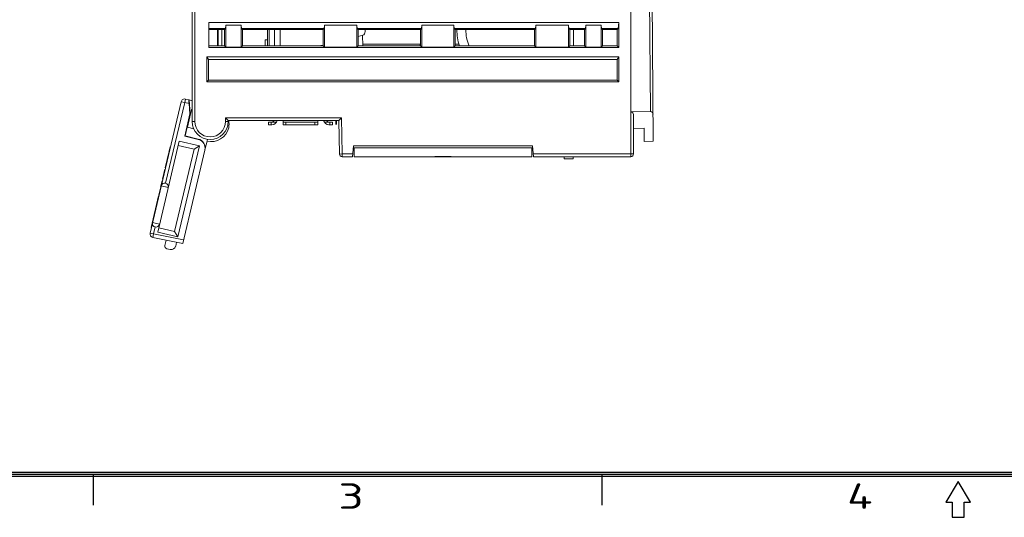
# Model space of a CAD drawing. Extents: x 0 to 427, y -346 to 299.
# Tile 2 of 42: x 109 to 219, y -346 to -291. Entities that reach past the tile are written whole.
import ezdxf
from ezdxf.enums import TextEntityAlignment as Align

# ---------------------------------------------------------------- set-up
doc = ezdxf.new("R2010")
doc.units = 0
doc.header["$LTSCALE"] = 23.1
doc.header["$MEASUREMENT"] = 0
doc.layers.get('0').update_dxf_attribs({"linetype": 'CONTINUOUS'})
doc.styles.get("Standard").update_dxf_attribs({"font": 'isocp3.shx', "bigfont": 'gbcbig.shx'})

# ---------------------------------------------------------------- blocks, each defined once
blk = doc.blocks.new('A3')
for p, q in [((649.45, 4.47), (231.35, 4.47)), ((649.22, 4.69), (231.57, 4.69)), ((344.35, 4.47), (344.35, 1.08)), ((400.85, 4.47), (400.85, 1.08)), ((649.67, 4.24), (231.12, 4.24)), ((440.4, 3.68), (439.04, 1.42)), ((441.75, 1.42), (440.4, 3.68)), ((439.04, 1.42), (439.72, 1.42)), ((439.72, 1.42), (439.72, -0.28)), ((441.07, 1.42), (441.75, 1.42)), ((441.07, -0.28), (441.07, 1.42)), ((439.72, -0.28), (441.07, -0.28))]:
    blk.add_line(p, q)
for s, width, p, p2 in [('3', 1.690842, (371.57, 0.66), (374.39, 0.66)), ('4', 1.538462, (428.07, 0.66), (430.89, 0.66))]:
    blk.add_text(s, height=2.83, dxfattribs=dict(width=width)).set_placement(p, p2, align=Align.FIT)
for tag, p in [('XXXE', (541.66, 30.61)), ('XXXC', (574.68, 30.61)), ('XXXA', (625.44, 30.61)), ('XXXG', (499.17, 23.61)), ('XXXF', (541.66, 23.61)), ('XXXD', (574.68, 23.61)), ('XXXB', (625.44, 23.61)), ('XXXK', (515.42, 22.59)), ('XXXM', (502.54, 6.73))]:
    blk.add_attdef(tag, text='', height=2.5).set_placement(p, align=Align.CENTER)
blk.add_attdef('XXXJ', text='', height=2.5).set_placement((504.73, 17.63), align=Align.MIDDLE_RIGHT)

msp = doc.modelspace()

# ---------------------------------------------------------------- linework, layer by layer
at = {"linetype": 'Continuous', "lineweight": 5}
for p, q in [((128.468, -302.363), (128.468, -235.263)), ((128.768, -235.263), (128.768, -302.363)), ((177.168, -306.263), (177.168, -250.263)), ((179.666, -304.523), (179.425, -276.935)), ((179.172, -281.062), (179.348, -301.246)), ((130.318, -291.363), (130.318, -294.138)), ((130.318, -291.363), (175.843, -291.363)), ((132.183, -292.048), (132.216, -291.663)), ((132.216, -291.663), (132.216, -294.112)), ((132.216, -291.663), (133.919, -291.663)), ((133.919, -291.663), (133.952, -292.048)), ((133.919, -294.112), (133.919, -291.663)), ((143.132, -292.048), (143.166, -291.663)), ((143.166, -294.112), (143.166, -291.663)), ((143.166, -291.663), (146.769, -291.663)), ((146.769, -291.663), (146.803, -292.048)), ((146.769, -291.663), (146.769, -294.112)), ((153.933, -292.048), (153.966, -291.663)), ((153.966, -294.112), (153.966, -291.663)), ((153.966, -291.663), (157.519, -291.663)), ((157.519, -294.112), (157.519, -291.663)), ((157.519, -291.663), (157.553, -292.048)), ((166.582, -292.048), (166.616, -291.663)), ((170.269, -291.663), (166.616, -291.663)), ((166.616, -291.663), (166.616, -294.112)), ((170.269, -294.112), (170.269, -291.663)), ((170.269, -291.663), (170.303, -292.048)), ((172.133, -292.048), (172.166, -291.663)), ((173.869, -291.663), (172.166, -291.663)), ((172.166, -294.112), (172.166, -291.663)), ((173.869, -291.663), (173.902, -292.048)), ((173.869, -294.112), (173.869, -291.663)), ((175.783, -292.048), (175.843, -291.363)), ((175.843, -294.138), (175.843, -291.363)), ((132.183, -292.048), (130.318, -292.048)), ((132.07, -292.161), (130.318, -292.161)), ((131.268, -293.965), (131.268, -292.161)), ((131.368, -293.965), (131.368, -292.161)), ((131.768, -292.161), (131.768, -293.965)), ((132.183, -292.048), (132.07, -292.161)), ((132.07, -292.161), (132.07, -293.965)), ((133.952, -292.048), (134.065, -292.161)), ((143.132, -292.048), (133.952, -292.048)), ((134.065, -293.965), (134.065, -292.161)), ((143.02, -292.161), (134.065, -292.161)), ((136.818, -293.965), (136.818, -292.161)), ((137.018, -292.161), (137.018, -293.965)), ((137.628, -292.161), (137.628, -293.965)), ((138.228, -293.965), (138.228, -292.161)), ((143.132, -292.048), (143.02, -292.161)), ((143.02, -292.161), (143.02, -293.965)), ((146.803, -292.048), (146.915, -292.161)), ((153.933, -292.048), (146.803, -292.048)), ((146.915, -293.965), (146.915, -292.161)), ((146.915, -292.161), (153.82, -292.161)), ((146.915, -292.904), (147.413, -292.778)), ((147.394, -292.778), (147.403, -293.965)), ((147.668, -292.241), (147.668, -292.385)), ((153.818, -292.161), (153.818, -293.965)), ((153.933, -292.048), (153.82, -292.161)), ((153.82, -292.161), (153.82, -293.965)), ((157.553, -292.048), (166.582, -292.048)), ((157.665, -292.161), (157.553, -292.048)), ((157.665, -293.965), (157.665, -292.161)), ((157.665, -292.161), (166.469, -292.161)), ((166.469, -292.161), (166.469, -293.965)), ((166.582, -292.048), (166.47, -292.161)), ((172.133, -292.048), (170.303, -292.048)), ((170.303, -292.048), (170.415, -292.161)), ((170.415, -292.161), (172.02, -292.161)), ((170.415, -293.965), (170.415, -292.161)), ((170.818, -293.965), (170.818, -292.161)), ((172.02, -292.161), (172.133, -292.048)), ((172.02, -292.161), (172.02, -293.965)), ((175.783, -292.048), (173.902, -292.048)), ((173.902, -292.048), (174.015, -292.161)), ((175.67, -292.161), (174.015, -292.161)), ((174.015, -292.161), (174.015, -293.965)), ((175.67, -292.161), (175.783, -292.048)), ((175.67, -293.965), (175.67, -292.161)), ((132.07, -293.965), (130.318, -293.965)), ((131.368, -293.319), (131.268, -293.319)), ((132.216, -294.112), (132.07, -293.965)), ((133.919, -294.112), (134.065, -293.965)), ((143.02, -293.965), (134.065, -293.965)), ((136.568, -293.965), (136.568, -293.301)), ((136.568, -293.301), (136.818, -293.301)), ((142.748, -293.965), (142.748, -293.923)), ((143.02, -293.923), (142.748, -293.923)), ((143.166, -294.112), (143.019, -293.965)), ((146.769, -294.112), (146.916, -293.965)), ((153.82, -293.965), (146.915, -293.965)), ((153.769, -293.761), (147.401, -293.761)), ((153.769, -293.965), (153.769, -293.761)), ((153.966, -294.112), (153.82, -293.965)), ((157.666, -293.965), (157.519, -294.112)), ((166.469, -293.965), (157.665, -293.965)), ((157.666, -293.761), (157.666, -293.965)), ((158.096, -293.761), (157.666, -293.761)), ((166.616, -294.112), (166.469, -293.965)), ((170.416, -293.965), (170.269, -294.112)), ((172.02, -293.965), (170.415, -293.965)), ((172.166, -294.112), (172.02, -293.965)), ((173.869, -294.112), (174.015, -293.965)), ((175.67, -293.965), (174.015, -293.965)), ((175.67, -293.965), (175.843, -294.138)), ((130.094, -295.163), (130.094, -297.936)), ((130.094, -295.163), (130.268, -295.463)), ((130.094, -295.163), (175.841, -295.163)), ((175.843, -294.138), (130.318, -294.138)), ((132.216, -294.112), (133.919, -294.112)), ((143.166, -294.112), (146.769, -294.112)), ((153.966, -294.112), (157.519, -294.112)), ((166.616, -294.112), (170.269, -294.112)), ((172.166, -294.112), (173.869, -294.112)), ((175.668, -295.463), (175.841, -295.163)), ((175.841, -297.936), (175.841, -295.163)), ((130.268, -297.763), (130.268, -295.463)), ((175.668, -295.463), (130.268, -295.463)), ((175.668, -297.763), (175.668, -295.463)), ((130.268, -297.763), (130.094, -297.936)), ((175.841, -297.936), (130.094, -297.936)), ((130.268, -297.763), (175.668, -297.763)), ((175.668, -297.763), (175.841, -297.936)), ((123.798, -314.736), (127.249, -300.161)), ((127.638, -300.254), (125.52, -309.198)), ((127.638, -300.253), (127.249, -300.161)), ((127.737, -299.865), (127.638, -300.254)), ((128.123, -300.375), (127.638, -300.254)), ((127.731, -299.864), (128.123, -299.964)), ((128.262, -301.524), (128.123, -299.964)), ((128.123, -299.964), (128.468, -300.052)), ((128.123, -300.375), (128.225, -301.521)), ((127.642, -303.984), (128.225, -301.521)), ((128.262, -301.524), (127.686, -303.957)), ((127.939, -302.989), (128.4, -301.042)), ((128.225, -301.521), (128.262, -301.524)), ((128.4, -301.042), (128.468, -301.059)), ((177.168, -301.278), (177.183, -301.278)), ((179.348, -301.246), (177.183, -301.278)), ((177.468, -301.563), (177.468, -305.963)), ((128.468, -302.363), (128.768, -302.363)), ((132.168, -302.363), (132.168, -301.963)), ((132.168, -301.963), (132.468, -302.263)), ((132.168, -301.963), (145.059, -301.963)), ((132.168, -302.363), (132.468, -302.363)), ((132.468, -302.263), (132.468, -302.363)), ((144.764, -302.263), (132.468, -302.263)), ((136.938, -302.413), (136.938, -302.713)), ((136.938, -302.413), (137.847, -302.413)), ((136.938, -302.713), (137.328, -302.713)), ((137.238, -302.413), (137.238, -302.713)), ((138.568, -302.713), (138.568, -302.413)), ((142.408, -302.413), (138.568, -302.413)), ((138.568, -302.713), (142.408, -302.713)), ((138.868, -302.413), (138.868, -302.713)), ((142.108, -302.713), (142.108, -302.413)), ((142.408, -302.413), (142.408, -302.713)), ((143.128, -302.413), (144.038, -302.413)), ((143.648, -302.713), (144.038, -302.713)), ((143.738, -302.713), (143.738, -302.413)), ((144.038, -302.713), (144.038, -302.413)), ((144.764, -302.263), (145.059, -301.963)), ((144.829, -305.969), (144.764, -302.263)), ((145.129, -305.963), (145.059, -301.963)), ((128.65, -303.157), (127.939, -302.989)), ((177.468, -303.136), (178.645, -303.078)), ((178.645, -303.078), (178.65, -304.573)), ((124.642, -314.643), (127.039, -304.522)), ((127.039, -304.522), (129.277, -305.052)), ((127.642, -303.984), (127.686, -303.957)), ((129.138, -304.338), (127.642, -303.984)), ((127.686, -303.957), (129.146, -304.302)), ((129.138, -304.338), (129.146, -304.302)), ((129.889, -305.506), (130.119, -304.533)), ((130.169, -304.324), (130.119, -304.532)), ((178.65, -304.573), (179.666, -304.523)), ((125.71, -306.532), (125.872, -305.847)), ((125.901, -305.854), (125.872, -305.847)), ((125.894, -305.756), (126.035, -305.16)), ((125.894, -305.756), (125.923, -305.763)), ((125.933, -305.722), (125.903, -305.715)), ((126.064, -305.166), (126.035, -305.159)), ((126.064, -305.167), (126.035, -305.16)), ((128.675, -305.424), (126.509, -314.571)), ((129.277, -305.052), (126.881, -315.173)), ((126.923, -305.009), (128.675, -305.424)), ((127.431, -315.886), (129.88, -305.541)), ((128.675, -305.424), (129.277, -305.052)), ((144.829, -305.969), (145.129, -305.963)), ((145.129, -305.963), (145.129, -306.263)), ((145.129, -305.963), (146.289, -305.963)), ((146.263, -306.263), (146.368, -305.063)), ((146.368, -305.063), (166.268, -305.063)), ((146.468, -306.263), (146.468, -305.263)), ((166.168, -305.263), (146.468, -305.263)), ((166.168, -305.263), (166.168, -306.263)), ((166.373, -306.263), (166.268, -305.063)), ((166.346, -305.963), (177.468, -305.963)), ((125.486, -307.478), (125.704, -306.556)), ((125.733, -306.563), (125.704, -306.556)), ((125.739, -306.539), (125.71, -306.532)), ((146.263, -306.263), (145.129, -306.263)), ((166.168, -306.263), (146.468, -306.263)), ((155.418, -306.233), (157.218, -306.233)), ((155.418, -306.263), (155.418, -306.233)), ((157.218, -306.263), (157.218, -306.233)), ((177.168, -306.263), (166.373, -306.263)), ((169.768, -306.263), (169.768, -306.513)), ((170.768, -306.513), (169.768, -306.513)), ((170.768, -306.513), (170.768, -306.263)), ((125.186, -308.743), (125.442, -307.665)), ((125.298, -308.272), (125.327, -308.279)), ((125.405, -307.948), (125.376, -307.941)), ((125.471, -307.672), (125.442, -307.665)), ((125.515, -307.485), (125.486, -307.478)), ((124.97, -309.656), (125.138, -308.947)), ((125.097, -309.25), (125.068, -309.243)), ((125.167, -308.954), (125.138, -308.947)), ((125.216, -308.75), (125.186, -308.743)), ((125.243, -308.635), (125.214, -308.628)), ((124.769, -310.505), (124.942, -309.773)), ((124.828, -310.386), (124.799, -310.38)), ((124.942, -309.906), (124.913, -309.899)), ((124.972, -309.78), (124.942, -309.773)), ((124.999, -309.663), (124.97, -309.656)), ((124.996, -309.545), (125.026, -309.552)), ((125.817, -309.68), (125.039, -309.496)), ((123.911, -314.127), (124.749, -310.59)), ((124.64, -311.179), (124.611, -311.172)), ((124.778, -310.597), (124.749, -310.59)), ((124.798, -310.512), (124.769, -310.505)), ((124.38, -312.279), (124.351, -312.272)), ((124.511, -311.724), (124.482, -311.717)), ((124.535, -311.626), (124.505, -311.619)), ((124.071, -313.583), (124.85, -313.767)), ((124.13, -313.334), (124.101, -313.327)), ((124.146, -313.269), (124.116, -313.262)), ((124.277, -312.713), (124.248, -312.706)), ((123.798, -314.736), (124.187, -314.829)), ((123.941, -314.134), (123.911, -314.127)), ((123.97, -314.01), (123.941, -314.003)), ((123.992, -313.786), (124.022, -313.793)), ((124.027, -313.771), (123.998, -313.764)), ((124.187, -314.829), (124.109, -315.221)), ((124.368, -314.064), (124.187, -314.829)), ((127.523, -315.496), (124.187, -314.829)), ((126.881, -315.173), (124.642, -314.643)), ((126.509, -314.571), (124.758, -314.156)), ((126.509, -314.571), (126.881, -315.173)), ((127.431, -315.886), (124.109, -315.221)), ((125.433, -316.119), (125.566, -315.512)), ((126.639, -316.194), (126.744, -315.748)), ((125.657, -316.476), (126.037, -316.566))]:
    msp.add_line(p, q, dxfattribs=at)
at = {"linetype": 'Continuous', "lineweight": 5, "const_width": 0.181}
msp.add_lwpolyline([(144.468, -302.263), (144.468, -302.714)], dxfattribs=at)
at = {"linetype": 'Continuous', "lineweight": 5}
for centre, radius, start, end in [((162.868, -292.313), 5, 178.24999, 199.36193), ((162.868, -292.313), 4, 177.80877, 204.49338), ((127.638, -300.253), 0.4, 76.54943, 166.67946), ((130.468, -302.363), 2, 180, 0), ((130.468, -302.363), 1.7, 180, 0), ((130.566, -302.651), 2, 348.58929, 11.20304), ((137.328, -302.113), 0.6, 270, 345.54894), ((137.328, -302.113), 0.3, 270, 330.01436), ((138.268, -302.413), 0.3, 0, 29.98255), ((142.708, -302.413), 0.3, 149.97785, 180), ((143.648, -302.113), 0.6, 194.443, 270), ((143.648, -302.113), 0.3, 210.01514, 270), ((130.58, -302.586), 2, 256.67946, 346.67946), ((128.907, -305.311), 1, 346.67284, 76.6717), ((128.916, -305.275), 1, 346.67284, 76.6717), ((145.129, -305.963), 0.3, 181, 270), ((177.168, -305.963), 0.3, 270, 0), ((125.428, -309.588), 0.4, 346.67946, 166.67946), ((124.461, -313.675), 0.4, 166.67946, 346.67946), ((124.187, -314.829), 0.4, 166.67946, 258.67946), ((125.726, -316.184), 0.3, 167.67946, 256.67946), ((126.152, -316.079), 0.5, 256.67946, 346.67946)]:
    msp.add_arc(centre, radius, start, end, dxfattribs=at)
for centre, start_param, end_param in [((147.351, -292.385), -2.9441971, -1.5707963), ((147.351, -292.241), -1.5707963, -1.3667615)]:
    msp.add_ellipse(centre, major_axis=(0, 0.4), ratio=0.7907218, start_param=start_param, end_param=end_param, dxfattribs=at)
for points, knots in [([(128.092, -299.956), (128.092, -299.956), (128.092, -299.96), (128.091, -299.965), (128.092, -299.976), (128.092, -299.99), (128.094, -300.008), (128.096, -300.04), (128.099, -300.086), (128.104, -300.15), (128.109, -300.221), (128.116, -300.297), (128.121, -300.35), (128.123, -300.377)], [0, 0, 0, 0, 0.0047267, 0.0192719, 0.0438053, 0.0781132, 0.1216774, 0.1739171, 0.3013101, 0.4538798, 0.6253859, 0.8096548, 1, 1, 1, 1]), ([(177.183, -301.278), (177.263, -301.278), (177.417, -301.346), (177.468, -301.498), (177.468, -301.563)], [0, 0, 0, 0, 0.5492273, 1, 1, 1, 1]), ([(179.64, -301.532), (179.639, -301.466), (179.586, -301.313), (179.429, -301.245), (179.348, -301.247)], [0, 0, 0, 0, 0.4503242, 1, 1, 1, 1])]:
    msp.add_open_spline(points, degree=3, knots=knots, dxfattribs=at)

# ---------------------------------------------------------------- block references
msp.add_blockref('A3', (-226.878, -346.011))

doc.saveas('drawing.dxf')
